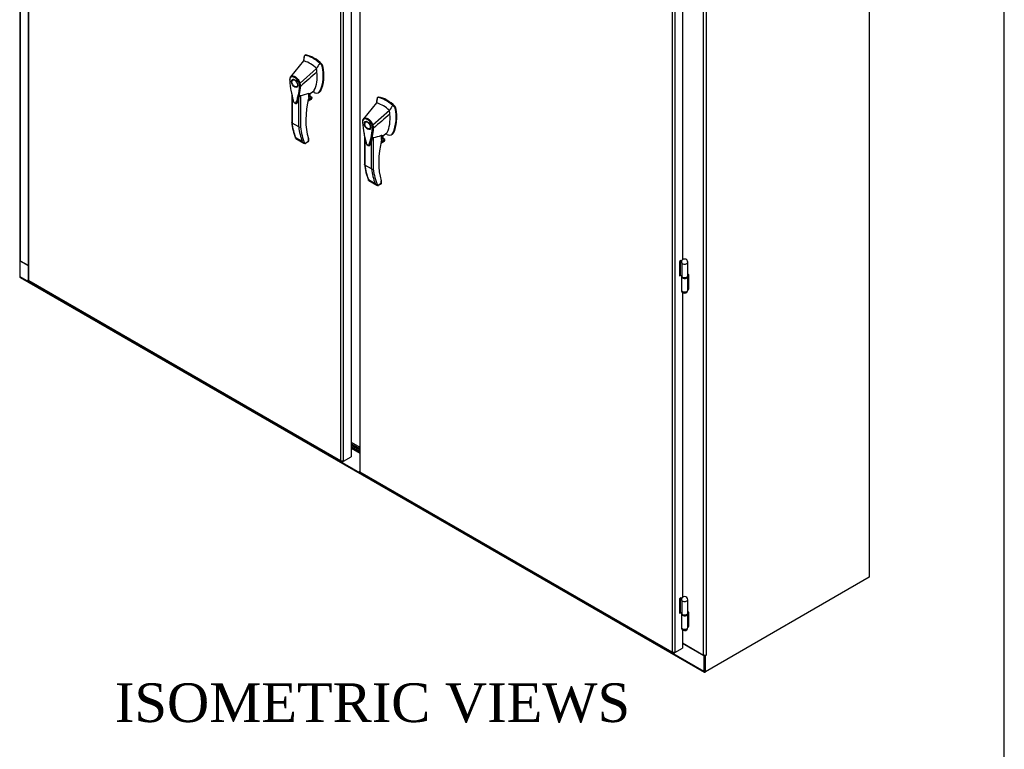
# Model space of a CAD drawing. Header units: inches. Extents: x 2 to 538, y -2 to 358.
# Tile 19 of 20: x 462 to 538, y 245 to 302. Entities that reach past the tile are written whole.
import ezdxf
from ezdxf.enums import TextEntityAlignment as Align

# ---------------------------------------------------------------- set-up
doc = ezdxf.new("R2010")
doc.units = ezdxf.units.IN
doc.header["$MEASUREMENT"] = 0
for name, color, linetype in [('COM71042-2', 7, 'Continuous'), ('COM71043-2', 7, 'Continuous'), ('COM71046-2', 7, 'Continuous'), ('COM71052-1', 7, 'Continuous'), ('COM71054-1', 7, 'Continuous'), ('COM71145-1', 7, 'Continuous'), ('COM71146-1', 7, 'Continuous'), ('Default', 7, 'Continuous'), ('GSK87431', 7, 'Continuous'), ('HAN13068', 7, 'Continuous'), ('HNG14568', 7, 'Continuous'), ('HNG14568B', 7, 'Continuous'), ('HNG14568MH', 7, 'Continuous')]:
    doc.layers.add(name, color=color, linetype=linetype)
doc.styles.add('SEACAD_Times_New_Roman', font='times.ttf')

# ---------------------------------------------------------------- blocks, each defined once
blk = doc.blocks.new('SE5')
at = {"layer": 'COM71042-2', "color": 7, "linetype": 'Continuous'}
for p, q in [((461.568, 342.041), (461.568, 282.935)), ((461.61, 341.982), (461.61, 282.877)), ((461.576, 282.908), (461.576, 282.872)), ((461.61, 282.877), (462.226, 282.521))]:
    blk.add_line(p, q, dxfattribs=at)
blk.add_ellipse((461.711, 282.935), major_axis=(0.143, 0), ratio=0.57735, start_param=3.141593, end_param=3.926991, dxfattribs=at)
at = {"layer": 'COM71043-2', "color": 7, "linetype": 'Continuous'}
for p, q in [((527.379, 324.064), (527.379, 258.343)), ((514.529, 252.324), (514.529, 311.429)), ((514.731, 311.446), (514.731, 252.324)), ((513.391, 281.783), (513.325, 281.821)), ((513.391, 280.66), (513.391, 281.783)), ((513.343, 280.687), (513.391, 280.66)), ((513.357, 280.757), (513.391, 280.738)), ((527.379, 258.343), (514.697, 251.021)), ((513.391, 255.643), (513.325, 255.681)), ((513.391, 254.52), (513.391, 255.643)), ((513.343, 254.547), (513.391, 254.52)), ((513.357, 254.617), (513.391, 254.598)), ((512.91, 253.259), (514.529, 252.324)), ((514.63, 251.06), (514.63, 252.3)), ((514.659, 252.301), (514.697, 252.28)), ((514.731, 252.299), (514.697, 252.28)), ((514.697, 251.021), (514.697, 252.28)), ((514.708, 252.313), (514.731, 252.299)), ((514.63, 251.06), (514.697, 251.021))]:
    blk.add_line(p, q, dxfattribs=at)
for centre, major_axis, start_param, end_param in [((514.63, 252.382), (0.143, 0), 3.926991, 5.497787), ((514.731, 252.312), (-0.0075, -0.013), 0.785398, 3.926991)]:
    blk.add_ellipse(centre, major_axis=major_axis, ratio=0.57735, start_param=start_param, end_param=end_param, dxfattribs=at)
at = {"layer": 'COM71046-2', "color": 7, "linetype": 'Continuous'}
for p, q in [((461.597, 282.885), (461.576, 282.872)), ((461.576, 282.872), (461.576, 281.652)), ((461.576, 282.872), (462.226, 282.497)), ((461.576, 281.652), (514.563, 251.06)), ((461.605, 281.587), (514.592, 250.994)), ((487.233, 268.342), (487.903, 267.955)), ((512.91, 253.234), (514.563, 252.28)), ((514.6, 252.302), (514.563, 252.28)), ((514.563, 252.28), (514.563, 251.06)), ((514.63, 252.3), (514.63, 251.099)), ((514.664, 251.002), (514.697, 251.021))]:
    blk.add_line(p, q, dxfattribs=at)
for centre, end_param in [((461.677, 281.71), 3.141593), ((514.664, 251.118), 3.926991)]:
    blk.add_ellipse(centre, major_axis=(0.072, 0.124), ratio=0.57735, start_param=2.356194, end_param=end_param, dxfattribs=at)
at = {"layer": 'COM71052-1', "color": 7, "linetype": 'Continuous'}
blk.add_line((487.233, 268.826), (487.903, 268.439), dxfattribs=at)
at = {"layer": 'COM71054-1', "color": 7, "linetype": 'Continuous'}
for p, q in [((487.903, 268.298), (487.233, 268.684)), ((487.903, 268.196), (487.233, 268.582)), ((487.233, 268.481), (487.903, 268.094)), ((487.233, 268.378), (487.903, 267.992))]:
    blk.add_line(p, q, dxfattribs=at)
at = {"layer": 'COM71145-1', "color": 7, "linetype": 'Continuous'}
for p, q in [((487.903, 324.374), (487.903, 266.564)), ((487.945, 266.486), (487.945, 324.334)), ((512.102, 310.387), (512.102, 252.539)), ((512.304, 310.387), (512.304, 252.539)), ((512.91, 306.556), (512.91, 282.945)), ((512.814, 282.892), (512.676, 282.812)), ((512.676, 282.812), (512.676, 281.71)), ((512.747, 282.847), (512.747, 282.853)), ((512.814, 282.858), (512.814, 282.892)), ((512.676, 281.788), (512.716, 281.81)), ((512.676, 281.71), (512.744, 281.749)), ((512.91, 280.416), (512.91, 256.805)), ((512.101, 252.539), (487.945, 266.486)), ((487.945, 266.486), (487.945, 266.486)), ((487.991, 266.411), (512.114, 252.483)), ((512.814, 256.752), (512.676, 256.672)), ((512.676, 256.672), (512.676, 255.57)), ((512.747, 256.707), (512.747, 256.713)), ((512.814, 256.718), (512.814, 256.752)), ((512.676, 255.647), (512.716, 255.67)), ((512.676, 255.57), (512.744, 255.609)), ((512.91, 254.276), (512.91, 252.85)), ((512.101, 252.539), (512.151, 252.567)), ((512.101, 252.539), (512.102, 252.539)), ((512.203, 252.538), (512.203, 252.481)), ((512.253, 252.536), (512.253, 252.47)), ((512.32, 252.509), (512.253, 252.47)), ((512.254, 252.568), (512.304, 252.539)), ((512.272, 252.537), (512.32, 252.509)), ((512.32, 252.509), (512.91, 252.85))]:
    blk.add_line(p, q, dxfattribs=at)
blk.add_arc((512.203, 253.56), 1.026, 264.34542, 275.65458, dxfattribs=at)
for centre, major_axis, start_param, end_param in [((512.203, 252.433), (0.0815, 0), 0.903604, 1.573036), ((512.263, 252.468), (-0.0407, -0.0706), 2.4744, 3.143832)]:
    blk.add_ellipse(centre, major_axis=major_axis, ratio=0.57735, start_param=start_param, end_param=end_param, dxfattribs=at)
for points, knots in [([(487.945, 266.486), (487.939, 266.493), (487.933, 266.5), (487.922, 266.514), (487.918, 266.52), (487.911, 266.534), (487.908, 266.54), (487.904, 266.552), (487.903, 266.558), (487.903, 266.564), (487.903, 266.564), (487.903, 266.564)], [0, 0, 0, 0, 0.125, 0.125, 0.25, 0.25, 0.375, 0.375, 0.5, 0.5, 0.5004875, 0.5004875, 0.5004875, 0.5004875]), ([(487.991, 266.411), (487.986, 266.413), (487.982, 266.417), (487.973, 266.427), (487.969, 266.432), (487.961, 266.445), (487.958, 266.452), (487.951, 266.468), (487.948, 266.477), (487.945, 266.486)], [0.5004875, 0.5004875, 0.5004875, 0.5004875, 0.625, 0.625, 0.75, 0.75, 0.875, 0.875, 1, 1, 1, 1]), ([(512.101, 252.539), (512.098, 252.534), (512.096, 252.528), (512.095, 252.517), (512.095, 252.512), (512.097, 252.502), (512.099, 252.497), (512.105, 252.489), (512.109, 252.486), (512.119, 252.48), (512.125, 252.478), (512.137, 252.475), (512.144, 252.475), (512.159, 252.475), (512.167, 252.475), (512.184, 252.477), (512.193, 252.479), (512.203, 252.481)], [0, 0, 0, 0, 0.125, 0.125, 0.25, 0.25, 0.375, 0.375, 0.5, 0.5, 0.625, 0.625, 0.75, 0.75, 0.875, 0.875, 1, 1, 1, 1])]:
    blk.add_open_spline(points, degree=3, knots=knots, dxfattribs=at)
at = {"layer": 'COM71146-1', "color": 7, "linetype": 'Continuous'}
for p, q in [((462.226, 339.198), (462.226, 281.388)), ((462.268, 281.31), (462.268, 339.159)), ((486.425, 325.212), (486.425, 267.363)), ((486.627, 325.212), (486.627, 267.363)), ((487.233, 325.601), (487.233, 267.674)), ((486.425, 267.363), (462.268, 281.31)), ((462.268, 281.31), (462.268, 281.31)), ((462.315, 281.235), (486.438, 267.307)), ((486.425, 267.363), (486.474, 267.392)), ((486.425, 267.363), (486.425, 267.363)), ((486.526, 267.362), (486.526, 267.305)), ((486.577, 267.36), (486.577, 267.295)), ((486.644, 267.334), (486.577, 267.295)), ((486.578, 267.392), (486.627, 267.363)), ((486.595, 267.362), (486.644, 267.334)), ((486.644, 267.334), (487.233, 267.674))]:
    blk.add_line(p, q, dxfattribs=at)
blk.add_arc((486.526, 268.385), 1.026, 264.34542, 275.65458, dxfattribs=at)
for centre, major_axis, start_param, end_param in [((486.526, 267.258), (0.0815, 0), 0.903604, 1.573036), ((486.587, 267.293), (-0.0407, -0.0706), 2.4744, 3.143832)]:
    blk.add_ellipse(centre, major_axis=major_axis, ratio=0.57735, start_param=start_param, end_param=end_param, dxfattribs=at)
for points, knots in [([(462.268, 281.31), (462.262, 281.317), (462.256, 281.324), (462.246, 281.338), (462.241, 281.345), (462.234, 281.358), (462.231, 281.364), (462.227, 281.377), (462.226, 281.382), (462.226, 281.388), (462.226, 281.388), (462.226, 281.388)], [0, 0, 0, 0, 0.125, 0.125, 0.25, 0.25, 0.375, 0.375, 0.5, 0.5, 0.5004875, 0.5004875, 0.5004875, 0.5004875]), ([(462.315, 281.235), (462.31, 281.238), (462.305, 281.241), (462.297, 281.251), (462.292, 281.257), (462.285, 281.27), (462.281, 281.277), (462.275, 281.293), (462.272, 281.301), (462.268, 281.31)], [0.5004875, 0.5004875, 0.5004875, 0.5004875, 0.625, 0.625, 0.75, 0.75, 0.875, 0.875, 1, 1, 1, 1]), ([(486.425, 267.363), (486.422, 267.358), (486.42, 267.352), (486.418, 267.342), (486.418, 267.336), (486.421, 267.326), (486.423, 267.322), (486.429, 267.314), (486.433, 267.31), (486.443, 267.305), (486.448, 267.303), (486.461, 267.3), (486.468, 267.299), (486.483, 267.299), (486.491, 267.299), (486.508, 267.302), (486.517, 267.303), (486.526, 267.305)], [0, 0, 0, 0, 0.125, 0.125, 0.25, 0.25, 0.375, 0.375, 0.5, 0.5, 0.625, 0.625, 0.75, 0.75, 0.875, 0.875, 1, 1, 1, 1])]:
    blk.add_open_spline(points, degree=3, knots=knots, dxfattribs=at)
at = {"layer": 'GSK87431', "color": 7, "linetype": 'Continuous'}
for p, q in [((487.233, 268.608), (487.903, 268.221)), ((487.233, 268.455), (487.903, 268.068))]:
    blk.add_line(p, q, dxfattribs=at)
at = {"layer": 'HAN13068', "color": 7, "linetype": 'Continuous'}
for p, q in [((483.555, 298.355), (482.549, 297.132)), ((483.605, 298.702), (483.555, 298.355)), ((483.615, 298.744), (483.605, 298.702)), ((483.695, 298.811), (483.637, 298.777)), ((483.67, 298.783), (483.727, 298.816)), ((484.555, 297.778), (483.283, 296.642)), ((484.941, 298.049), (484.814, 298.171)), ((484.941, 298.049), (484.998, 298.082)), ((484.996, 297.947), (485.053, 297.98)), ((482.549, 297.131), (482.521, 297.098)), ((482.805, 296.926), (482.717, 296.875)), ((483.017, 296.355), (483.105, 296.406)), ((483.333, 296.407), (483.335, 296.408)), ((483.97, 295.76), (484.343, 296.028)), ((484.721, 295.897), (484.779, 295.931)), ((484.828, 296.011), (484.885, 296.043)), ((482.639, 295.771), (482.639, 293.583)), ((482.665, 295.647), (482.665, 293.545)), ((483.182, 293.247), (483.182, 295.427)), ((483.309, 295.682), (483.309, 293.251)), ((483.89, 295.24), (484.158, 295.395)), ((483.893, 295.252), (484.19, 295.423)), ((484.219, 295.493), (483.905, 295.312)), ((483.918, 295.368), (484.2, 295.531)), ((483.952, 295.518), (483.952, 295.859)), ((483.952, 295.514), (484.069, 295.582)), ((483.97, 295.542), (483.97, 295.84)), ((484.069, 295.582), (484.069, 295.831)), ((484.078, 295.594), (484.078, 295.837)), ((484.2, 295.531), (484.078, 295.601)), ((489.25, 295.443), (489.2, 295.096)), ((489.26, 295.485), (489.25, 295.443)), ((489.34, 295.552), (489.281, 295.518)), ((489.315, 295.524), (489.372, 295.557)), ((489.2, 295.096), (488.194, 293.873)), ((490.2, 294.519), (488.927, 293.383)), ((490.586, 294.79), (490.459, 294.912)), ((490.586, 294.79), (490.643, 294.823)), ((490.641, 294.688), (490.698, 294.721)), ((488.193, 293.872), (488.166, 293.839)), ((488.45, 293.667), (488.362, 293.616)), ((483.182, 293.247), (482.665, 293.545)), ((488.662, 293.096), (488.75, 293.147)), ((488.978, 293.148), (488.98, 293.149)), ((482.93, 292.423), (483.446, 292.125)), ((482.958, 292.352), (483.584, 291.99)), ((483.643, 291.968), (483.931, 292.134)), ((483.713, 291.978), (483.928, 292.102)), ((483.931, 292.134), (483.931, 292.333)), ((483.958, 292.154), (483.958, 292.315)), ((488.284, 292.512), (488.284, 290.324)), ((488.31, 292.388), (488.31, 290.286)), ((488.826, 289.988), (488.826, 292.168)), ((488.954, 292.423), (488.954, 289.992)), ((489.535, 291.981), (489.803, 292.136)), ((489.537, 291.993), (489.835, 292.164)), ((489.863, 292.234), (489.55, 292.053)), ((489.563, 292.109), (489.845, 292.272)), ((489.596, 292.255), (489.714, 292.323)), ((489.597, 292.259), (489.597, 292.6)), ((489.615, 292.501), (489.987, 292.769)), ((489.615, 292.283), (489.615, 292.581)), ((489.714, 292.323), (489.714, 292.572)), ((489.723, 292.335), (489.723, 292.578)), ((489.845, 292.272), (489.723, 292.342)), ((490.366, 292.638), (490.424, 292.672)), ((490.473, 292.752), (490.529, 292.784)), ((488.826, 289.988), (488.31, 290.286)), ((488.575, 289.164), (489.091, 288.866)), ((488.603, 289.093), (489.229, 288.731)), ((489.576, 288.875), (489.576, 289.074)), ((489.602, 288.895), (489.602, 289.056)), ((489.288, 288.709), (489.576, 288.875)), ((489.358, 288.719), (489.572, 288.843))]:
    blk.add_line(p, q, dxfattribs=at)
for centre, radius, start, end in [((483.663, 298.736), 0.0478, 80.57156, 170.09371), ((482.095, 297.224), 2.99, 336.06491, 13.99549), ((484.791, 297.903), 0.21, 12.12422, 44.31154), ((482.813, 296.922), 0.337, 153.45406, 184.20608), ((482.801, 296.867), 0.32, 141.11203, 182.47497), ((482.813, 296.922), 0.337, 141.55217, 146.85821), ((490.297, 297.434), 7.837, 190.09001, 195.88696), ((478.364, 296.771), 4.984, 340.56542, 355.82537), ((483.205, 296.805), 0.181, 272.98106, 295.53925), ((482.545, 296.393), 0.708, 1.4293, 19.06819), ((483.298, 296.492), 0.0931, 241.17241, 292.54547), ((482.579, 296.367), 0.755, 2.98151, 21.32136), ((482.958, 292.809), 3.418, 65.17768, 67.57798), ((483.041, 297.914), 2.248, 276.83272, 293.90537), ((483.91, 295.542), 0.06, 346.46287, 0), ((484.096, 295.496), 0.119, 301.76301, 322.50066), ((484.18, 295.498), 0.0385, 352.48421, 59.47215), ((489.307, 295.477), 0.0478, 80.57156, 170.09371), ((487.74, 293.965), 2.99, 336.06491, 13.99549), ((490.436, 294.644), 0.21, 12.12422, 44.31154), ((488.458, 293.663), 0.337, 153.45406, 184.20608), ((488.446, 293.608), 0.32, 141.11203, 182.47497), ((488.458, 293.663), 0.337, 141.55217, 146.85821), ((487.323, 294.095), 4.712, 186.16949, 201.33802), ((483.241, 293.365), 0.133, 243.40997, 300.79876), ((484.008, 293.512), 4.984, 340.56542, 355.82537), ((488.85, 293.546), 0.181, 272.98106, 295.53925), ((488.19, 293.134), 0.708, 1.4293, 19.06819), ((488.942, 293.233), 0.0931, 241.17241, 292.54547), ((488.224, 293.108), 0.755, 2.98151, 21.32136), ((483.757, 292.307), 0.36, 210.45213, 251.46621), ((483.898, 292.154), 0.06, 300, 360), ((495.941, 294.175), 7.837, 190.09001, 195.88696), ((488.686, 294.655), 2.248, 276.83272, 293.90537), ((489.555, 292.283), 0.06, 346.46287, 0), ((489.741, 292.237), 0.119, 301.76301, 322.50066), ((489.825, 292.239), 0.0385, 352.48421, 59.47215), ((488.602, 289.55), 3.418, 65.17768, 67.57798), ((483.498, 292.031), 0.158, 335.6435, 336.40064), ((492.968, 290.836), 4.712, 186.16949, 201.33802), ((488.886, 290.106), 0.133, 243.40997, 300.79876), ((489.402, 289.048), 0.36, 210.45213, 251.46621), ((489.143, 288.772), 0.158, 335.6435, 336.40064), ((489.542, 288.895), 0.06, 300, 360)]:
    blk.add_arc(centre, radius, start, end, dxfattribs=at)
for centre, major_axis, ratio, start_param, end_param in [((486.167, 296.527), (-1.861, 3.223), 0.57735, 0.554197, 0.680713), ((484.055, 296.293), (-1.142, 1.979), 0.57735, -0.49151, -0.47064), ((484.055, 296.293), (-1.142, 1.979), 0.57735, -0.533193, -0.49151), ((484.055, 296.293), (-1.142, 1.979), 0.57735, 5.183029, 5.749992), ((484.306, 296.438), (-1.292, 2.238), 0.57735, 5.216072, 5.852948), ((483.758, 298.702), (0.062, -0.108), 0.57735, 2.711356, 3.141593), ((484.363, 296.47), (-1.292, 2.238), 0.57735, 5.142626, 5.852948), ((482.194, 298.531), (1.711, -2.963), 0.57735, 0.347274, 0.9125), ((482.194, 298.531), (1.711, -2.963), 0.57735, 0.961917, 1.005578), ((482.194, 298.531), (1.711, -2.963), 0.57735, 0.934083, 0.961917), ((482.194, 298.531), (1.711, -2.963), 0.57735, 0.9125, 0.934083), ((482.502, 298.708), (1.861, -3.223), 0.57735, 0.347274, 1.032882), ((484.967, 298.004), (0.063, -0.108), 0.57735, 1.032882, 2.001033), ((482.955, 296.666), (0.175, -0.303), 0.57735, 3.396895, 3.682808), ((482.955, 296.666), (0.175, -0.303), 0.57735, 5.74197, 6.027883), ((484.097, 296.403), (-0.225, 0.39), 0.57735, 3.221828, 3.488867), ((484.348, 296.548), (0.375, -0.65), 0.57735, -0.71714, -0.516378), ((484.348, 296.548), (-0.375, 0.65), 0.57735, 2.625215, 3.488867), ((484.404, 296.581), (-0.375, 0.65), 0.57735, 3.141593, 3.488867), ((488.311, 296.409), (-3.239, -5.609), 0.57735, 5.185461, 5.79467), ((483.91, 295.542), (-0.06, 0), 0.57735, 2.356194, 3.141593), ((483.91, 295.542), (-0.0583, 0.014), 0.372014, 2.470308, 3.141593), ((483.905, 295.654), (-0.101, -0.175), 0.57735, 1.252561, 2.850817), ((483.895, 295.66), (0.094, 0.162), 0.57735, 4.529102, 5.92263), ((484.048, 295.594), (-0.03, 0), 0.57735, 2.356194, 3.141593), ((484.133, 295.468), (-0.062, -0.108), 0.57735, 1.492881, 2.113829), ((491.811, 293.268), (-1.861, 3.223), 0.57735, 0.554197, 0.680713), ((489.951, 293.179), (-1.292, 2.238), 0.57735, 5.216072, 5.852948), ((489.403, 295.443), (0.062, -0.108), 0.57735, 2.711356, 3.141593), ((490.007, 293.211), (-1.292, 2.238), 0.57735, 5.142626, 5.852948), ((489.7, 293.034), (-1.142, 1.979), 0.57735, -0.49151, -0.47064), ((489.7, 293.034), (-1.142, 1.979), 0.57735, -0.533193, -0.49151), ((489.7, 293.034), (-1.142, 1.979), 0.57735, 5.183029, 5.749992), ((487.839, 295.272), (1.711, -2.963), 0.57735, 0.961917, 1.005578), ((488.147, 295.449), (1.861, -3.223), 0.57735, 0.347274, 1.032882), ((490.612, 294.745), (0.063, -0.108), 0.57735, 1.032882, 2.001033), ((488.6, 293.407), (0.175, -0.303), 0.57735, 3.396895, 3.682808), ((487.839, 295.272), (1.711, -2.963), 0.57735, 0.347274, 0.9125), ((487.839, 295.272), (1.711, -2.963), 0.57735, 0.934083, 0.961917), ((487.839, 295.272), (1.711, -2.963), 0.57735, 0.9125, 0.934083), ((487.856, 297.305), (-3.7, -6.408), 0.57735, -0.658671, -0.441314), ((488.372, 297.007), (-3.7, -6.408), 0.57735, -0.658671, -0.441314), ((488.436, 296.97), (-3.655, -6.33), 0.57735, 5.625294, 5.881649), ((488.6, 293.407), (0.175, -0.303), 0.57735, 5.74197, 6.027883), ((483.868, 292.171), (-0.0623, 0.0676), 0.368973, 3.059018, 3.844416), ((483.889, 292.358), (-0.0573, -0.0179), 0.720992, 2.15675, 3.145085), ((483.868, 292.171), (-0.0897, 0.0201), 0.368973, 2.438769, 3.224167), ((493.956, 293.15), (-3.239, -5.609), 0.57735, 5.185461, 5.79467), ((489.555, 292.283), (-0.06, 0), 0.57735, 2.356194, 3.141593), ((489.555, 292.283), (-0.0583, 0.014), 0.372014, 2.470308, 3.141593), ((489.55, 292.395), (-0.101, -0.175), 0.57735, 1.252561, 2.850817), ((489.54, 292.401), (0.094, 0.162), 0.57735, 4.529102, 5.92263), ((489.693, 292.335), (-0.03, 0), 0.57735, 2.356194, 3.141593), ((489.778, 292.209), (-0.062, -0.108), 0.57735, 1.492881, 2.113829), ((489.742, 293.144), (-0.225, 0.39), 0.57735, 3.221828, 3.488867), ((489.993, 293.289), (0.375, -0.65), 0.57735, -0.71714, -0.516378), ((489.993, 293.289), (-0.375, 0.65), 0.57735, 2.625215, 3.488867), ((490.049, 293.321), (-0.375, 0.65), 0.57735, 3.141593, 3.488867), ((493.501, 294.046), (-3.7, -6.408), 0.57735, -0.658671, -0.441314), ((494.017, 293.748), (-3.7, -6.408), 0.57735, -0.658671, -0.441314), ((494.08, 293.711), (-3.655, -6.33), 0.57735, 5.625294, 5.881649), ((489.534, 289.099), (-0.0573, -0.0179), 0.720992, 2.15675, 3.145085), ((489.512, 288.912), (-0.0623, 0.0676), 0.368973, 3.059018, 3.844416), ((489.512, 288.912), (-0.0897, 0.0201), 0.368973, 2.438769, 3.224167)]:
    blk.add_ellipse(centre, major_axis=major_axis, ratio=ratio, start_param=start_param, end_param=end_param, dxfattribs=at)
for centre, major_axis in [((482.867, 296.615), (0.175, -0.303)), ((482.867, 296.615), (0.15, -0.26)), ((488.512, 293.356), (0.175, -0.303)), ((488.512, 293.356), (0.15, -0.26))]:
    blk.add_ellipse(centre, major_axis=major_axis, ratio=0.57735, dxfattribs=at)
for points in [[(484.594, 297.499), (484.174, 297.135), (483.754, 296.772), (483.335, 296.408)], [(484.814, 298.171), (484.728, 298.04), (484.641, 297.909), (484.555, 297.778)], [(483.064, 295.112), (483.059, 295.096), (483.05, 295.084), (483.039, 295.075)], [(490.459, 294.912), (490.373, 294.781), (490.286, 294.65), (490.2, 294.519)], [(490.239, 294.24), (489.819, 293.876), (489.399, 293.513), (488.98, 293.149)], [(488.709, 291.853), (488.704, 291.837), (488.695, 291.825), (488.684, 291.816)]]:
    blk.add_open_spline(points, degree=3, dxfattribs=at)
for points, knots in [([(482.477, 296.897), (482.472, 296.894), (482.469, 296.891), (482.464, 296.883), (482.463, 296.879), (482.464, 296.873), (482.464, 296.871), (482.466, 296.867), (482.467, 296.865), (482.47, 296.861), (482.472, 296.859), (482.476, 296.856), (482.478, 296.855), (482.481, 296.853)], [0, 0, 0, 0, 0.25, 0.25, 0.5, 0.5, 0.625, 0.625, 0.75, 0.75, 0.875, 0.875, 1, 1, 1, 1]), ([(482.481, 296.853), (482.501, 296.567), (482.539, 296.275), (482.619, 295.829), (482.65, 295.678), (482.703, 295.451), (482.722, 295.375), (482.748, 295.279), (482.753, 295.26), (482.767, 295.221), (482.776, 295.202), (482.81, 295.149), (482.84, 295.12), (482.899, 295.086), (482.929, 295.082), (482.962, 295.098), (482.971, 295.106), (482.984, 295.13), (482.988, 295.144), (483.014, 295.21), (483.032, 295.265), (483.085, 295.431), (483.115, 295.546), (483.196, 295.899), (483.233, 296.148), (483.253, 296.411)], [0, 0, 0, 0, 0.25, 0.25, 0.375, 0.375, 0.4375, 0.4375, 0.453125, 0.453125, 0.46875, 0.46875, 0.5, 0.5, 0.53125, 0.53125, 0.546875, 0.546875, 0.5625, 0.5625, 0.625, 0.625, 0.75, 0.75, 1, 1, 1, 1]), ([(482.549, 297.132), (482.543, 297.124), (482.539, 297.113), (482.54, 297.09), (482.544, 297.078), (482.552, 297.068)], [0, 0, 0, 0, 0.5, 0.5, 1, 1, 1, 1]), ([(482.549, 297.132), (482.571, 297.153), (482.597, 297.169), (482.654, 297.189), (482.686, 297.193), (482.753, 297.19), (482.788, 297.182), (482.86, 297.155), (482.897, 297.135), (482.969, 297.087), (483.005, 297.057), (483.074, 296.99), (483.107, 296.953), (483.168, 296.871), (483.196, 296.827), (483.244, 296.736), (483.265, 296.689), (483.283, 296.642)], [0, 0, 0, 0, 0.125, 0.125, 0.25, 0.25, 0.375, 0.375, 0.5, 0.5, 0.625, 0.625, 0.75, 0.75, 0.875, 0.875, 1, 1, 1, 1]), ([(483.214, 296.624), (483.199, 296.667), (483.18, 296.709), (483.152, 296.761), (483.146, 296.771), (483.135, 296.791), (483.128, 296.801), (483.11, 296.831), (483.096, 296.85), (483.069, 296.886), (483.055, 296.904), (483.032, 296.929), (483.025, 296.938), (483.009, 296.954), (483.002, 296.962), (482.963, 297), (482.931, 297.026), (482.864, 297.07), (482.831, 297.087), (482.791, 297.103), (482.783, 297.106), (482.767, 297.11), (482.759, 297.113), (482.735, 297.118), (482.719, 297.12), (482.69, 297.122), (482.675, 297.121), (482.647, 297.118), (482.633, 297.114), (482.595, 297.101), (482.572, 297.087), (482.552, 297.068)], [0, 0, 0, 0, 0.125, 0.125, 0.15625, 0.15625, 0.1875, 0.1875, 0.25, 0.25, 0.3125, 0.3125, 0.34375, 0.34375, 0.375, 0.375, 0.5, 0.5, 0.625, 0.625, 0.65625, 0.65625, 0.6875, 0.6875, 0.75, 0.75, 0.8125, 0.8125, 0.875, 0.875, 1, 1, 1, 1]), ([(482.764, 295.209), (482.774, 295.19), (482.795, 295.147), (482.853, 295.092), (482.903, 295.059), (482.928, 295.057), (482.93, 295.057)], [0, 0, 0, 0, 0.244247, 0.604475, 0.981001, 1, 1, 1, 1]), ([(483.182, 295.427), (483.162, 295.358), (483.14, 295.29), (483.105, 295.189), (483.093, 295.156), (483.073, 295.107), (483.063, 295.093), (483.05, 295.084)], [0, 0, 0, 0, 0.2045748, 0.2045748, 0.3106572, 0.3106572, 0.3644617, 0.3644617, 0.3644617, 0.3644617]), ([(483.182, 295.427), (483.193, 295.467), (483.207, 295.509), (483.234, 295.576), (483.244, 295.598), (483.262, 295.633), (483.269, 295.645), (483.282, 295.662), (483.287, 295.668), (483.297, 295.678), (483.304, 295.682), (483.309, 295.682)], [0, 0, 0, 0, 0.5, 0.5, 0.75, 0.75, 0.875, 0.875, 0.9375, 0.9375, 1, 1, 1, 1]), ([(483.952, 295.859), (483.955, 295.86), (483.957, 295.861), (483.961, 295.861), (483.963, 295.86), (483.966, 295.858), (483.968, 295.855), (483.97, 295.849), (483.97, 295.846), (483.97, 295.842), (483.97, 295.842), (483.97, 295.841)], [0, 0, 0, 0, 0.0625, 0.0625, 0.125, 0.125, 0.25, 0.25, 0.375, 0.375, 0.3976584, 0.3976584, 0.3976584, 0.3976584]), ([(482.93, 295.057), (482.95, 295.053), (482.981, 295.049), (483.024, 295.06), (483.036, 295.075), (483.039, 295.077)], [0, 0, 0, 0, 0.472253, 0.925797, 1, 1, 1, 1]), ([(488.122, 293.638), (488.117, 293.635), (488.113, 293.632), (488.109, 293.624), (488.108, 293.62), (488.108, 293.613), (488.109, 293.611), (488.111, 293.608), (488.112, 293.606), (488.115, 293.602), (488.117, 293.6), (488.121, 293.597), (488.123, 293.595), (488.126, 293.594)], [0, 0, 0, 0, 0.25, 0.25, 0.5, 0.5, 0.625, 0.625, 0.75, 0.75, 0.875, 0.875, 1, 1, 1, 1]), ([(488.194, 293.873), (488.187, 293.865), (488.184, 293.854), (488.185, 293.831), (488.189, 293.819), (488.196, 293.809)], [0, 0, 0, 0, 0.5, 0.5, 1, 1, 1, 1]), ([(488.194, 293.873), (488.216, 293.894), (488.242, 293.91), (488.299, 293.93), (488.33, 293.934), (488.397, 293.93), (488.433, 293.923), (488.505, 293.896), (488.542, 293.876), (488.614, 293.828), (488.65, 293.798), (488.719, 293.731), (488.752, 293.693), (488.813, 293.612), (488.84, 293.568), (488.889, 293.477), (488.91, 293.43), (488.927, 293.383)], [0, 0, 0, 0, 0.125, 0.125, 0.25, 0.25, 0.375, 0.375, 0.5, 0.5, 0.625, 0.625, 0.75, 0.75, 0.875, 0.875, 1, 1, 1, 1]), ([(488.859, 293.365), (488.843, 293.408), (488.825, 293.45), (488.797, 293.501), (488.791, 293.512), (488.779, 293.532), (488.773, 293.542), (488.754, 293.571), (488.741, 293.59), (488.714, 293.627), (488.7, 293.645), (488.677, 293.67), (488.67, 293.679), (488.654, 293.695), (488.647, 293.703), (488.608, 293.741), (488.575, 293.767), (488.509, 293.811), (488.476, 293.828), (488.436, 293.844), (488.428, 293.847), (488.411, 293.851), (488.403, 293.854), (488.38, 293.859), (488.364, 293.861), (488.334, 293.863), (488.32, 293.862), (488.292, 293.859), (488.278, 293.855), (488.239, 293.842), (488.216, 293.828), (488.196, 293.809)], [0, 0, 0, 0, 0.125, 0.125, 0.15625, 0.15625, 0.1875, 0.1875, 0.25, 0.25, 0.3125, 0.3125, 0.34375, 0.34375, 0.375, 0.375, 0.5, 0.5, 0.625, 0.625, 0.65625, 0.65625, 0.6875, 0.6875, 0.75, 0.75, 0.8125, 0.8125, 0.875, 0.875, 1, 1, 1, 1]), ([(482.665, 293.545), (482.661, 293.547), (482.658, 293.55), (482.651, 293.556), (482.648, 293.559), (482.644, 293.565), (482.642, 293.569), (482.64, 293.576), (482.639, 293.579), (482.639, 293.583)], [0, 0, 0, 0, 0.125, 0.125, 0.25, 0.25, 0.375, 0.375, 0.4994523, 0.4994523, 0.4994523, 0.4994523]), ([(488.126, 293.594), (488.146, 293.308), (488.184, 293.016), (488.264, 292.57), (488.295, 292.419), (488.348, 292.192), (488.367, 292.115), (488.393, 292.02), (488.398, 292.001), (488.412, 291.962), (488.421, 291.943), (488.455, 291.89), (488.484, 291.861), (488.544, 291.827), (488.574, 291.823), (488.606, 291.839), (488.616, 291.847), (488.629, 291.871), (488.633, 291.885), (488.658, 291.951), (488.677, 292.006), (488.729, 292.172), (488.76, 292.287), (488.84, 292.64), (488.877, 292.889), (488.898, 293.152)], [0, 0, 0, 0, 0.25, 0.25, 0.375, 0.375, 0.4375, 0.4375, 0.453125, 0.453125, 0.46875, 0.46875, 0.5, 0.5, 0.53125, 0.53125, 0.546875, 0.546875, 0.5625, 0.5625, 0.625, 0.625, 0.75, 0.75, 1, 1, 1, 1]), ([(482.958, 292.352), (482.955, 292.354), (482.952, 292.356), (482.945, 292.361), (482.942, 292.364), (482.935, 292.374), (482.932, 292.382), (482.93, 292.396), (482.929, 292.401), (482.929, 292.412), (482.93, 292.417), (482.93, 292.423)], [0.2815674, 0.2815674, 0.2815674, 0.2815674, 0.375, 0.375, 0.5, 0.5, 0.75, 0.75, 0.875, 0.875, 1, 1, 1, 1]), ([(483.958, 292.315), (483.958, 292.315), (483.957, 292.315), (483.956, 292.316), (483.953, 292.318), (483.944, 292.324), (483.938, 292.329), (483.931, 292.333)], [0.4406417, 0.4406417, 0.4406417, 0.4406417, 0.5, 0.5, 0.75, 0.75, 1, 1, 1, 1]), ([(483.957, 292.315), (483.958, 292.315), (483.958, 292.32), (483.956, 292.341), (483.951, 292.359), (483.945, 292.376)], [0, 0, 0, 0, 0.010769, 0.221303, 1, 1, 1, 1]), ([(488.826, 292.168), (488.807, 292.099), (488.785, 292.031), (488.75, 291.93), (488.738, 291.897), (488.718, 291.848), (488.708, 291.834), (488.695, 291.825)], [0, 0, 0, 0, 0.2045748, 0.2045748, 0.3106572, 0.3106572, 0.3644617, 0.3644617, 0.3644617, 0.3644617]), ([(488.826, 292.168), (488.838, 292.208), (488.852, 292.25), (488.879, 292.316), (488.889, 292.339), (488.907, 292.374), (488.914, 292.385), (488.927, 292.403), (488.931, 292.409), (488.942, 292.419), (488.949, 292.423), (488.954, 292.423)], [0, 0, 0, 0, 0.5, 0.5, 0.75, 0.75, 0.875, 0.875, 0.9375, 0.9375, 1, 1, 1, 1]), ([(489.597, 292.6), (489.6, 292.601), (489.602, 292.602), (489.606, 292.601), (489.608, 292.601), (489.611, 292.599), (489.613, 292.596), (489.614, 292.59), (489.615, 292.587), (489.615, 292.583), (489.615, 292.583), (489.615, 292.582)], [0, 0, 0, 0, 0.0625, 0.0625, 0.125, 0.125, 0.25, 0.25, 0.375, 0.375, 0.3976584, 0.3976584, 0.3976584, 0.3976584]), ([(483.642, 291.966), (483.658, 291.963), (483.671, 291.963), (483.69, 291.967), (483.696, 291.969), (483.705, 291.973), (483.708, 291.975), (483.712, 291.977)], [0, 0, 0, 0, 0.25, 0.25, 0.375, 0.375, 0.4533737, 0.4533737, 0.4533737, 0.4533737]), ([(488.409, 291.95), (488.418, 291.931), (488.44, 291.888), (488.498, 291.833), (488.548, 291.8), (488.573, 291.798), (488.575, 291.798)], [0, 0, 0, 0, 0.244247, 0.604475, 0.981001, 1, 1, 1, 1]), ([(488.575, 291.798), (488.594, 291.794), (488.626, 291.79), (488.668, 291.801), (488.681, 291.815), (488.683, 291.818)], [0, 0, 0, 0, 0.472253, 0.925797, 1, 1, 1, 1]), ([(488.31, 290.286), (488.306, 290.288), (488.302, 290.291), (488.296, 290.296), (488.293, 290.3), (488.289, 290.306), (488.287, 290.31), (488.285, 290.317), (488.284, 290.32), (488.284, 290.324)], [0, 0, 0, 0, 0.125, 0.125, 0.25, 0.25, 0.375, 0.375, 0.4994523, 0.4994523, 0.4994523, 0.4994523]), ([(488.603, 289.093), (488.599, 289.095), (488.597, 289.097), (488.59, 289.102), (488.587, 289.105), (488.58, 289.115), (488.577, 289.123), (488.574, 289.137), (488.574, 289.142), (488.574, 289.153), (488.574, 289.158), (488.575, 289.164)], [0.2815674, 0.2815674, 0.2815674, 0.2815674, 0.375, 0.375, 0.5, 0.5, 0.75, 0.75, 0.875, 0.875, 1, 1, 1, 1]), ([(489.602, 289.055), (489.602, 289.056), (489.602, 289.056), (489.601, 289.057), (489.598, 289.059), (489.589, 289.065), (489.583, 289.069), (489.576, 289.074)], [0.4406417, 0.4406417, 0.4406417, 0.4406417, 0.5, 0.5, 0.75, 0.75, 1, 1, 1, 1]), ([(489.602, 289.056), (489.602, 289.056), (489.603, 289.061), (489.6, 289.082), (489.596, 289.1), (489.59, 289.117)], [0, 0, 0, 0, 0.010769, 0.221303, 1, 1, 1, 1]), ([(489.287, 288.707), (489.302, 288.704), (489.316, 288.704), (489.334, 288.708), (489.34, 288.71), (489.35, 288.714), (489.353, 288.716), (489.357, 288.718)], [0, 0, 0, 0, 0.25, 0.25, 0.375, 0.375, 0.4533737, 0.4533737, 0.4533737, 0.4533737])]:
    blk.add_open_spline(points, degree=3, knots=knots, dxfattribs=at)
at = {"layer": 'HNG14568', "color": 7, "linetype": 'Continuous'}
for p, q in [((512.738, 282.846), (512.716, 282.814)), ((512.716, 282.814), (512.716, 281.777)), ((512.716, 282.814), (512.854, 282.676)), ((512.846, 282.864), (512.738, 282.846)), ((512.82, 282.752), (512.82, 282.75)), ((512.854, 282.676), (512.854, 281.639)), ((513.325, 281.713), (513.325, 282.752)), ((512.716, 281.777), (512.854, 281.639)), ((512.738, 256.706), (512.716, 256.674)), ((512.716, 256.674), (512.716, 255.637)), ((512.716, 256.674), (512.854, 256.536)), ((512.846, 256.724), (512.738, 256.706)), ((512.82, 256.611), (512.82, 256.609)), ((512.854, 256.536), (512.854, 255.499)), ((513.325, 255.573), (513.325, 256.611)), ((512.716, 255.637), (512.854, 255.499))]:
    blk.add_line(p, q, dxfattribs=at)
for centre in [(513.072, 282.752), (513.072, 256.611)]:
    blk.add_arc(centre, 0.252, 0, 180, dxfattribs=at)
for centre, major_axis, start_param, end_param in [((513.072, 282.752), (-0.252, 0), 0, 3.141593), ((513.072, 282.75), (0.253, 0), 3.141593, 3.668637), ((513.072, 281.713), (-0.253, 0), 0.527044, 3.141593), ((513.072, 256.611), (-0.252, 0), 0, 3.141593), ((513.072, 256.609), (0.252, 0), 3.141593, 3.668637), ((513.072, 255.573), (-0.252, 0), 0.527044, 3.141593)]:
    blk.add_ellipse(centre, major_axis=major_axis, ratio=0.57735, start_param=start_param, end_param=end_param, dxfattribs=at)
at = {"layer": 'HNG14568B', "color": 7, "linetype": 'Continuous'}
for p, q in [((512.819, 281.674), (512.819, 281.648)), ((513.325, 281.648), (513.325, 281.713)), ((512.819, 255.534), (512.819, 255.508)), ((513.325, 255.508), (513.325, 255.573))]:
    blk.add_line(p, q, dxfattribs=at)
for centre, start_param, end_param in [((513.072, 281.648), 3.141593, 6.283185), ((513.072, 281.713), 3.605757, 6.283185), ((513.072, 281.713), 0, 0.06288), ((513.072, 255.508), 3.141593, 6.283185), ((513.072, 255.573), 3.605757, 6.283185), ((513.072, 255.573), 0, 0.06288)]:
    blk.add_ellipse(centre, major_axis=(0.253, 0), ratio=0.57735, start_param=start_param, end_param=end_param, dxfattribs=at)
at = {"layer": 'HNG14568MH', "color": 7, "linetype": 'Continuous'}
for p, q in [((512.82, 281.639), (512.82, 280.609)), ((513.323, 280.593), (513.323, 281.628)), ((513.325, 281.807), (513.357, 281.788)), ((513.357, 281.788), (513.325, 281.639)), ((513.357, 280.751), (513.357, 281.788)), ((513.357, 280.751), (513.323, 280.593)), ((512.82, 255.499), (512.82, 254.469)), ((513.325, 255.666), (513.357, 255.648)), ((513.357, 255.648), (513.325, 255.499)), ((513.357, 254.611), (513.357, 255.648)), ((513.323, 254.453), (513.323, 255.488)), ((513.357, 254.611), (513.323, 254.453))]:
    blk.add_line(p, q, dxfattribs=at)
for centre in [(513.072, 280.609), (513.072, 254.469)]:
    blk.add_arc(centre, 0.253, 180, 358.29324, dxfattribs=at)
for centre, major_axis, start_param, end_param in [((513.072, 281.648), (0.253, 0), 3.218936, 5.971093), ((513.072, 280.609), (-0.253, 0), 0, 3.076533), ((513.072, 255.508), (0.253, 0), 3.218936, 5.971093), ((513.072, 254.469), (-0.252, 0), 0, 3.076533)]:
    blk.add_ellipse(centre, major_axis=major_axis, ratio=0.57735, start_param=start_param, end_param=end_param, dxfattribs=at)
blk = doc.blocks.new('BORDER')
at = {"layer": 'Default', "color": 7, "linetype": 'Continuous'}
blk.add_line((0, 0), (0, 27.86), dxfattribs=at)

msp = doc.modelspace()

# ---------------------------------------------------------------- block references
at = {"layer": 'Default', "color": 7, "xscale": 12.8, "yscale": 12.8, "zscale": 12.8}
msp.add_blockref('BORDER', (537.834, 1.476), dxfattribs=at)
at = {"layer": 'Default'}
msp.add_blockref('SE5', (0, 0), dxfattribs=at)

# ---------------------------------------------------------------- texts
at = {"layer": 'Default', "color": 7, "linetype": 'Continuous', "style": 'SEACAD_Times_New_Roman'}
msp.add_text('ISOMETRIC VIEWS', height=3, dxfattribs=at).set_placement((468.949, 250.132), align=Align.TOP_LEFT)

doc.saveas('drawing.dxf')
